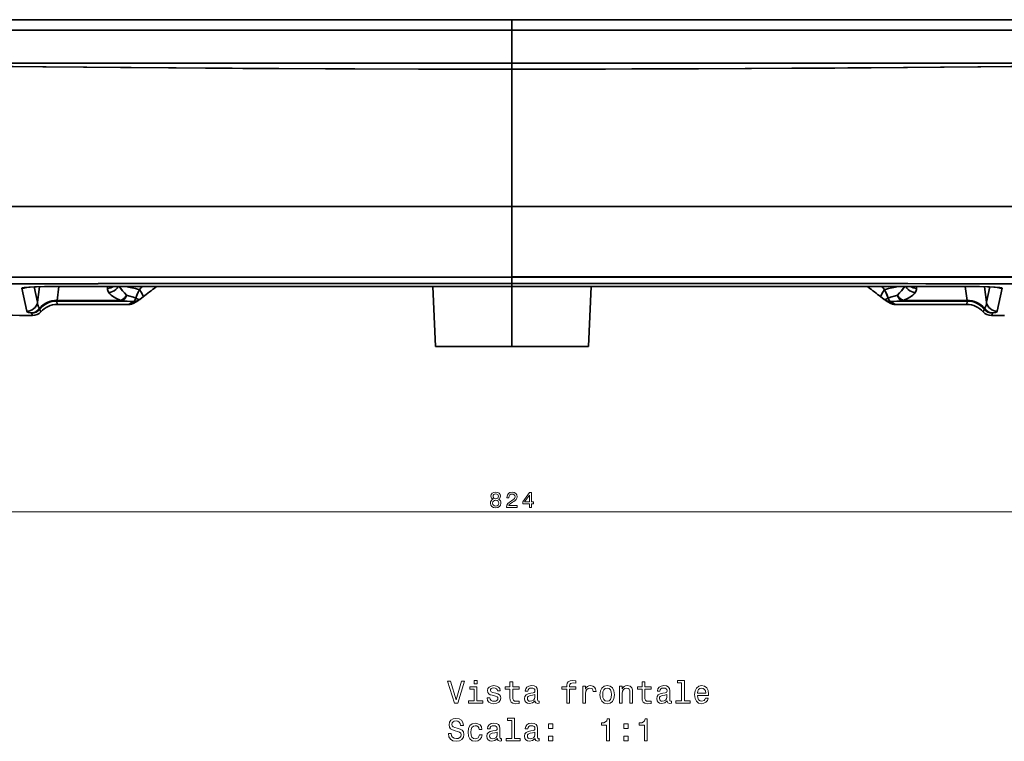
# Model space of a CAD drawing. Extents: x 88 to 2391, y -1 to 1539.
# Tile 4 of 7: x 368 to 821, y 973 to 1304. Entities that reach past the tile are written whole.
import ezdxf

# ---------------------------------------------------------------- set-up
doc = ezdxf.new("R2010")
doc.units = 0

msp = doc.modelspace()

# ---------------------------------------------------------------- linework, layer by layer
at = {"color": 7, "lineweight": 35}
for p, q in [((94.09, 1304.05), (594.5, 1304.05)), ((594.5, 1304.05), (94.09, 1304.05)), ((94.09, 1304.05), (594.5, 1304.05)), ((594.5, 1304.05), (343.54, 1304.05)), ((594.5, 1304.05), (345.55, 1304.05)), ((1094.92, 1304.05), (594.5, 1304.05)), ((1094.92, 1304.05), (594.5, 1304.05)), ((843.46, 1304.05), (594.5, 1304.05)), ((1094.92, 1304.05), (594.5, 1304.05)), ((594.5, 1304.05), (845.47, 1304.05)), ((94.09, 1299.23), (594.5, 1299.23)), ((594.5, 1299.23), (94.09, 1299.23)), ((594.5, 1299.23), (1094.92, 1299.23)), ((594.5, 1299.23), (1094.92, 1299.23)), ((92.76, 1284.05), (594.5, 1284.05)), ((594.5, 1284.05), (92.76, 1284.05)), ((1096.25, 1284.05), (594.5, 1284.05)), ((594.5, 1284.05), (1096.25, 1284.05)), ((594.5, 1281.38), (594.5, 1218.25)), ((594.5, 1281.38), (594.5, 1218.25)), ((594.5, 1218.25), (304.34, 1218.25)), ((594.5, 1218.25), (304.34, 1218.25)), ((594.5, 1218.25), (884.67, 1218.25)), ((594.5, 1185.93), (594.5, 1218.25)), ((594.5, 1218.25), (884.67, 1218.25)), ((594.5, 1185.93), (594.5, 1218.25)), ((548.46, 1181.55), (389.15, 1181.55)), ((548.46, 1181.55), (389.15, 1181.55)), ((389.15, 1181.55), (548.46, 1181.55)), ((594.5, 1181.55), (548.46, 1181.55)), ((594.5, 1181.55), (548.46, 1181.55)), ((548.46, 1181.55), (594.5, 1181.54)), ((558.15, 1181.55), (559.35, 1153.95)), ((594.5, 1181.55), (640.55, 1181.55)), ((594.5, 1181.55), (640.55, 1181.55)), ((640.55, 1181.55), (594.5, 1181.54)), ((594.5, 1181.54), (594.5, 1153.95)), ((594.5, 1181.54), (594.5, 1153.95)), ((630.86, 1181.55), (629.65, 1153.95)), ((640.55, 1181.55), (799.85, 1181.55)), ((799.85, 1181.55), (640.55, 1181.55)), ((640.55, 1181.55), (799.85, 1181.55)), ((412.24, 1174.83), (385.33, 1174.84)), ((412.24, 1174.83), (385.33, 1174.84)), ((412.24, 1175.16), (385.42, 1175.15)), ((412.24, 1175.16), (385.42, 1175.15)), ((418.33, 1173.25), (385.46, 1173.25)), ((385.46, 1173.25), (418.33, 1173.25)), ((385.46, 1173.24), (418.33, 1173.24)), ((803.55, 1173.25), (770.68, 1173.25)), ((803.55, 1173.25), (770.68, 1173.25)), ((770.68, 1173.24), (803.55, 1173.24)), ((776.77, 1175.16), (803.59, 1175.15)), ((776.77, 1175.16), (803.59, 1175.15)), ((776.77, 1174.83), (803.68, 1174.84)), ((776.77, 1174.83), (803.68, 1174.84)), ((594.5, 1153.95), (559.35, 1153.95)), ((559.43, 1153.95), (594.5, 1153.95)), ((594.5, 1153.95), (629.58, 1153.95)), ((594.5, 1153.95), (629.65, 1153.95))]:
    msp.add_line(p, q, dxfattribs=at)
at = {"color": 7, "lineweight": 35, "ltscale": 0.4375}
for p, q in [((577, 1304.05), (594.5, 1304.05)), ((594.5, 1304.05), (612, 1304.05))]:
    msp.add_line(p, q, dxfattribs=at)
at = {"color": 7, "lineweight": 35, "ltscale": 0.120639}
for p, q in [((594.5, 1299.23), (594.5, 1304.05)), ((594.5, 1304.05), (594.5, 1299.23))]:
    msp.add_line(p, q, dxfattribs=at)
at = {"color": 7, "lineweight": 35, "ltscale": 0.379361}
msp.add_line((594.5, 1284.05), (594.5, 1299.23), dxfattribs=at)
msp.add_line((594.5, 1284.05), (594.5, 1299.23), dxfattribs=at)
at = {"color": 7, "lineweight": 35, "ltscale": 0.066965}
msp.add_line((594.5, 1284.06), (594.5, 1281.38), dxfattribs=at)
msp.add_line((594.5, 1284.06), (594.5, 1281.38), dxfattribs=at)
at = {"color": 7, "lineweight": 35, "ltscale": 0.07446}
msp.add_line((594.5, 1182.96), (594.5, 1185.93), dxfattribs=at)
msp.add_line((594.5, 1182.96), (594.5, 1185.93), dxfattribs=at)
at = {"color": 7, "lineweight": 35, "ltscale": 0.178985}
for p, q in [((376.49, 1174.3), (375, 1181.3)), ((376.49, 1174.3), (375, 1181.3)), ((814.01, 1181.3), (812.52, 1174.3)), ((814.01, 1181.3), (812.52, 1174.3))]:
    msp.add_line(p, q, dxfattribs=at)
at = {"color": 7, "lineweight": 35, "ltscale": 0.179007}
for p, q in [((377.44, 1181.4), (376.49, 1174.3)), ((811.57, 1181.4), (812.52, 1174.3))]:
    msp.add_line(p, q, dxfattribs=at)
at = {"color": 7, "lineweight": 35, "ltscale": 0.178998}
for p, q in [((377.44, 1181.4), (376.49, 1174.3)), ((811.57, 1181.4), (812.52, 1174.3))]:
    msp.add_line(p, q, dxfattribs=at)
at = {"color": 7, "lineweight": 35, "ltscale": 0.160989}
for p, q in [((385.42, 1175.15), (386.23, 1181.54)), ((803.59, 1175.15), (802.78, 1181.54))]:
    msp.add_line(p, q, dxfattribs=at)
at = {"color": 7, "lineweight": 35, "ltscale": 0.160964}
for p, q in [((386.23, 1181.54), (385.42, 1175.15)), ((802.78, 1181.54), (803.59, 1175.15))]:
    msp.add_line(p, q, dxfattribs=at)
at = {"color": 7, "lineweight": 35, "ltscale": 0.000106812}
for p, q in [((389.15, 1181.55), (389.15, 1181.55)), ((548.46, 1181.55), (548.46, 1181.55)), ((548.46, 1181.55), (548.46, 1181.55)), ((640.55, 1181.55), (640.55, 1181.55)), ((799.85, 1181.55), (799.85, 1181.55)), ((799.85, 1181.55), (799.85, 1181.55))]:
    msp.add_line(p, q, dxfattribs=at)
at = {"color": 7, "lineweight": 35, "ltscale": 0.00010376}
for p, q in [((389.15, 1181.55), (389.15, 1181.55)), ((594.5, 1181.55), (594.5, 1181.54)), ((594.5, 1181.54), (594.5, 1181.55)), ((640.55, 1181.55), (640.55, 1181.55))]:
    msp.add_line(p, q, dxfattribs=at)
at = {"color": 7, "lineweight": 35, "ltscale": 0.022589}
for p, q in [((408.57, 1181.55), (408.57, 1180.64)), ((780.44, 1181.55), (780.44, 1180.64))]:
    msp.add_line(p, q, dxfattribs=at)
at = {"color": 7, "lineweight": 35, "ltscale": 0.022592}
for p, q in [((408.57, 1181.55), (408.57, 1180.64)), ((780.44, 1181.55), (780.44, 1180.64))]:
    msp.add_line(p, q, dxfattribs=at)
at = {"color": 7, "lineweight": 35, "ltscale": 0.010087}
msp.add_line((430.59, 1181.55), (430.83, 1181.22), dxfattribs=at)
msp.add_line((430.59, 1181.55), (430.83, 1181.22), dxfattribs=at)
at = {"color": 7, "lineweight": 35, "ltscale": 0.013408}
msp.add_line((431.26, 1181.55), (430.83, 1181.22), dxfattribs=at)
at = {"color": 7, "lineweight": 35, "ltscale": 0.03519}
msp.add_line((594.5, 1182.96), (594.5, 1181.55), dxfattribs=at)
msp.add_line((594.5, 1182.96), (594.5, 1181.55), dxfattribs=at)
at = {"color": 7, "lineweight": 35, "ltscale": 0.013425}
msp.add_line((757.75, 1181.55), (758.18, 1181.22), dxfattribs=at)
at = {"color": 7, "lineweight": 35, "ltscale": 0.010216}
msp.add_line((758.42, 1181.55), (758.18, 1181.22), dxfattribs=at)
msp.add_line((758.42, 1181.55), (758.18, 1181.22), dxfattribs=at)
at = {"color": 7, "lineweight": 35, "ltscale": 0.270127}
for p, q in [((369.32, 1180.74), (371.56, 1170.17)), ((819.69, 1180.74), (817.45, 1170.17))]:
    msp.add_line(p, q, dxfattribs=at)
at = {"color": 7, "lineweight": 35, "ltscale": 0.270124}
for p, q in [((369.32, 1180.74), (371.56, 1170.17)), ((817.45, 1170.17), (819.69, 1180.74))]:
    msp.add_line(p, q, dxfattribs=at)
at = {"color": 7, "lineweight": 35, "ltscale": 0.043202}
for p, q in [((425.03, 1176.76), (423.67, 1175.69)), ((763.98, 1176.76), (765.34, 1175.69))]:
    msp.add_line(p, q, dxfattribs=at)
at = {"color": 7, "lineweight": 35, "ltscale": 0.00027656}
msp.add_line((425.03, 1176.76), (425.02, 1176.75), dxfattribs=at)
msp.add_line((425.03, 1176.76), (425.02, 1176.75), dxfattribs=at)
at = {"color": 7, "lineweight": 35, "ltscale": 0.00027716}
msp.add_line((763.98, 1176.76), (763.99, 1176.75), dxfattribs=at)
msp.add_line((763.98, 1176.76), (763.99, 1176.75), dxfattribs=at)
at = {"color": 7, "lineweight": 35, "ltscale": 0.039816}
for p, q in [((385.33, 1174.84), (385.46, 1173.25)), ((385.33, 1174.84), (385.46, 1173.25)), ((803.68, 1174.84), (803.55, 1173.25)), ((803.55, 1173.25), (803.68, 1174.84))]:
    msp.add_line(p, q, dxfattribs=at)
at = {"color": 7, "lineweight": 35, "ltscale": 0.000137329}
for p, q in [((385.46, 1173.24), (385.46, 1173.25)), ((385.46, 1173.25), (385.46, 1173.24)), ((418.33, 1173.25), (418.33, 1173.24)), ((418.33, 1173.25), (418.33, 1173.24)), ((770.68, 1173.25), (770.68, 1173.24)), ((770.68, 1173.24), (770.68, 1173.25)), ((803.55, 1173.25), (803.55, 1173.24)), ((803.55, 1173.25), (803.55, 1173.24))]:
    msp.add_line(p, q, dxfattribs=at)
at = {"color": 7, "lineweight": 35, "ltscale": 0.061753}
for p, q in [((414.71, 1175.16), (412.24, 1175.16)), ((414.71, 1175.16), (412.24, 1175.16)), ((414.71, 1174.83), (412.24, 1174.83)), ((414.71, 1174.83), (412.24, 1174.83))]:
    msp.add_line(p, q, dxfattribs=at)
at = {"color": 7, "lineweight": 35, "ltscale": 0.008163}
for p, q in [((412.24, 1175.16), (412.24, 1174.83)), ((412.24, 1175.16), (412.24, 1174.83)), ((776.77, 1175.16), (776.77, 1174.83)), ((776.77, 1175.16), (776.77, 1174.83))]:
    msp.add_line(p, q, dxfattribs=at)
at = {"color": 7, "lineweight": 35, "ltscale": 0.008194}
for p, q in [((414.71, 1175.16), (414.71, 1174.83)), ((774.3, 1175.16), (774.3, 1174.83))]:
    msp.add_line(p, q, dxfattribs=at)
at = {"color": 7, "lineweight": 35, "ltscale": 0.008197}
for p, q in [((414.71, 1175.16), (414.71, 1174.83)), ((774.3, 1174.83), (774.3, 1175.16))]:
    msp.add_line(p, q, dxfattribs=at)
at = {"color": 7, "lineweight": 35, "ltscale": 0.000253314}
msp.add_line((765.47, 1175.61), (765.48, 1175.61), dxfattribs=at)
at = {"color": 7, "lineweight": 35, "ltscale": 0.000201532}
msp.add_line((765.48, 1175.61), (765.47, 1175.61), dxfattribs=at)
at = {"color": 7, "lineweight": 35, "ltscale": 0.061752}
msp.add_line((774.3, 1175.16), (776.77, 1175.16), dxfattribs=at)
msp.add_line((774.3, 1175.16), (776.77, 1175.16), dxfattribs=at)
at = {"color": 7, "lineweight": 35, "ltscale": 0.061754}
msp.add_line((774.3, 1174.83), (776.77, 1174.83), dxfattribs=at)
msp.add_line((774.3, 1174.83), (776.77, 1174.83), dxfattribs=at)
at = {"color": 7, "lineweight": 35, "ltscale": 0.003724}
msp.add_line((368.28, 1168.18), (368.13, 1168.18), dxfattribs=at)
at = {"color": 7, "lineweight": 35, "ltscale": 0.148828}
for p, q in [((374.23, 1168.18), (368.28, 1168.18)), ((374.23, 1168.18), (368.28, 1168.18)), ((374.23, 1168.18), (368.28, 1168.18)), ((820.73, 1168.18), (814.78, 1168.18)), ((820.73, 1168.18), (814.78, 1168.18)), ((814.78, 1168.18), (820.73, 1168.18))]:
    msp.add_line(p, q, dxfattribs=at)
at = {"color": 7, "lineweight": 35, "ltscale": 6.40869e-05}
for p, q in [((368.28, 1168.18), (368.28, 1168.18)), ((368.28, 1168.18), (368.28, 1168.18)), ((374.23, 1168.18), (374.23, 1168.18)), ((814.78, 1168.18), (814.78, 1168.18)), ((820.73, 1168.18), (820.73, 1168.18)), ((820.73, 1168.18), (820.73, 1168.18))]:
    msp.add_line(p, q, dxfattribs=at)
at = {"color": 7, "lineweight": 35, "ltscale": 6.71387e-05}
for p, q in [((374.23, 1168.18), (374.23, 1168.18)), ((814.78, 1168.18), (814.78, 1168.18))]:
    msp.add_line(p, q, dxfattribs=at)
at = {"color": 7, "lineweight": 35, "ltscale": 7.29276e-05}
msp.add_line((377.97, 1169.87), (377.97, 1169.87), dxfattribs=at)
at = {"color": 7, "lineweight": 35, "ltscale": 7.4068e-05}
msp.add_line((377.97, 1169.87), (377.97, 1169.87), dxfattribs=at)
at = {"color": 7, "lineweight": 35, "ltscale": 7.34961e-05}
msp.add_line((811.04, 1169.87), (811.03, 1169.87), dxfattribs=at)
msp.add_line((811.04, 1169.87), (811.03, 1169.87), dxfattribs=at)
at = {"color": 7, "lineweight": 35, "ltscale": 0.003726}
msp.add_line((820.73, 1168.18), (820.88, 1168.18), dxfattribs=at)
at = {"color": 7, "lineweight": 13}
msp.add_line((182.65, 1078), (1006.36, 1078), dxfattribs=at)
at = {"color": 7, "lineweight": 35}
for points in [[(337.71, 1282.87), (378.92, 1282.42), (419.46, 1282.04), (470.87, 1281.69), (522.31, 1281.46), (573.87, 1281.37), (594.5, 1281.38)], [(594.5, 1281.38), (551.59, 1281.4), (508.74, 1281.51), (465.91, 1281.72), (414.65, 1282.08), (363.38, 1282.58), (337.71, 1282.87)], [(851.3, 1282.87), (809.88, 1282.41), (776.28, 1282.1), (742.82, 1281.84), (704.6, 1281.61), (649.6, 1281.42), (594.5, 1281.38)], [(594.5, 1281.38), (637.42, 1281.4), (680.27, 1281.51), (723.1, 1281.72), (774.35, 1282.08), (825.62, 1282.58), (851.3, 1282.87)], [(389.15, 1181.55), (384.27, 1181.53), (379.67, 1181.45), (375.7, 1181.34), (372.54, 1181.19), (370.99, 1181.07), (369.93, 1180.95), (369.51, 1180.86), (369.39, 1180.82), (369.33, 1180.78), (369.32, 1180.77), (369.32, 1180.74)], [(369.32, 1180.74), (369.32, 1180.76), (369.32, 1180.77), (369.34, 1180.79), (369.41, 1180.83), (369.6, 1180.89), (370.26, 1181), (371.52, 1181.12), (373.14, 1181.22), (375.01, 1181.31), (379.91, 1181.46), (385.21, 1181.53), (389.15, 1181.55)], [(370.95, 1181.07), (370.7, 1181), (370.69, 1181), (370.73, 1181.01), (371.01, 1181.05), (372.69, 1181.18), (375.98, 1181.34), (381.48, 1181.48), (389.15, 1181.55)], [(413.49, 1181.55), (413.01, 1180.8), (412.41, 1180.14), (411.71, 1179.59), (410.94, 1179.16), (410.1, 1178.86), (409.24, 1178.7)], [(413.49, 1181.55), (413.01, 1180.8), (412.41, 1180.14), (411.71, 1179.59), (410.94, 1179.16), (410.11, 1178.86), (409.24, 1178.7)], [(417.4, 1177.5), (416.44, 1178.57), (415.57, 1179.52), (415.16, 1180), (414.58, 1180.73), (414.04, 1181.55)], [(417.4, 1177.5), (416.56, 1178.44), (415.42, 1179.69), (414.89, 1180.32), (414.43, 1180.93), (414.04, 1181.55)], [(859.14, 1182.7), (714.09, 1182.9), (594.5, 1182.96)], [(771.61, 1177.5), (772.57, 1178.57), (773.44, 1179.52), (773.85, 1180), (774.43, 1180.73), (774.97, 1181.55)], [(771.61, 1177.5), (772.45, 1178.44), (773.59, 1179.69), (774.12, 1180.32), (774.58, 1180.93), (774.97, 1181.55)], [(775.52, 1181.55), (776, 1180.8), (776.6, 1180.14), (777.3, 1179.59), (778.07, 1179.16), (778.9, 1178.86), (779.77, 1178.7)], [(775.52, 1181.55), (776, 1180.8), (776.6, 1180.14), (777.3, 1179.59), (778.07, 1179.16), (778.9, 1178.86), (779.77, 1178.7)], [(799.85, 1181.55), (804.74, 1181.53), (809.34, 1181.45), (813.31, 1181.34), (816.47, 1181.19), (818.02, 1181.07), (819.08, 1180.95), (819.5, 1180.86), (819.62, 1180.82), (819.67, 1180.78), (819.69, 1180.77), (819.69, 1180.74)], [(819.69, 1180.74), (819.69, 1180.76), (819.69, 1180.77), (819.67, 1180.79), (819.6, 1180.83), (819.41, 1180.89), (818.75, 1181), (817.49, 1181.12), (815.87, 1181.22), (814, 1181.31), (809.1, 1181.46), (803.8, 1181.53), (799.85, 1181.55)], [(818.06, 1181.07), (818.31, 1181), (818.32, 1181), (818.28, 1181.01), (818, 1181.05), (816.32, 1181.18), (813.03, 1181.34), (807.53, 1181.48), (799.85, 1181.55)], [(409.24, 1178.7), (409.71, 1178.13), (410.29, 1177.59), (410.96, 1177.08), (411.69, 1176.6), (412.5, 1176.16), (413.34, 1175.74), (414.71, 1175.16)], [(414.71, 1175.16), (413.89, 1175.5), (413.05, 1175.88), (412.22, 1176.3), (411.24, 1176.89), (410.34, 1177.54), (409.95, 1177.9), (409.59, 1178.26), (409.24, 1178.7)], [(417.4, 1177.5), (417.09, 1176.79), (416.71, 1176.14), (416.24, 1175.6), (415.86, 1175.27), (415.44, 1175.03), (415, 1174.88), (414.71, 1174.83)], [(414.71, 1174.83), (415.14, 1174.92), (415.57, 1175.09), (415.96, 1175.35), (416.45, 1175.82), (416.86, 1176.38), (417.21, 1177.03), (417.4, 1177.5)], [(417.4, 1177.5), (417.11, 1177.07), (416.8, 1176.66), (416.34, 1176.17), (415.83, 1175.75), (415.3, 1175.41), (414.71, 1175.16)], [(421.6, 1176.23), (420.51, 1176.6), (418.24, 1177.27), (417.4, 1177.5)], [(421.6, 1176.23), (420.5, 1176.6), (418.24, 1177.27), (417.4, 1177.5)], [(423.28, 1180.11), (422.45, 1178.31), (421.6, 1176.23)], [(421.6, 1176.23), (422.11, 1177.54), (422.7, 1178.88), (423.28, 1180.11)], [(765.72, 1180.11), (766.47, 1178.51), (767.41, 1176.23)], [(767.41, 1176.23), (766.9, 1177.54), (766.31, 1178.88), (765.72, 1180.11)], [(767.41, 1176.23), (768.5, 1176.6), (770.76, 1177.27), (771.61, 1177.5)], [(767.41, 1176.23), (768.51, 1176.6), (770.77, 1177.27), (771.61, 1177.5)], [(771.61, 1177.5), (771.92, 1176.79), (772.3, 1176.14), (772.77, 1175.6), (773.15, 1175.27), (773.57, 1175.03), (774.01, 1174.88), (774.3, 1174.83)], [(774.3, 1175.16), (773.91, 1175.32), (773.48, 1175.55), (773.04, 1175.86), (772.61, 1176.23), (772.08, 1176.83), (771.61, 1177.5)], [(771.61, 1177.5), (771.99, 1176.66), (772.22, 1176.26), (772.49, 1175.9), (772.76, 1175.6), (773.06, 1175.34), (773.45, 1175.09), (773.87, 1174.91), (774.3, 1174.83)], [(779.77, 1178.7), (779.29, 1178.13), (778.72, 1177.59), (778.05, 1177.08), (777.32, 1176.6), (776.51, 1176.16), (775.66, 1175.74), (774.3, 1175.16)], [(774.3, 1175.16), (775.12, 1175.5), (775.96, 1175.88), (776.79, 1176.3), (777.77, 1176.89), (778.66, 1177.54), (779.06, 1177.9), (779.42, 1178.26), (779.77, 1178.7)], [(377.39, 1171.49), (376.97, 1172.12), (376.69, 1172.75), (376.53, 1173.39), (376.48, 1174.02), (376.49, 1174.3)], [(385.42, 1175.15), (385.33, 1174.89), (385.32, 1174.85), (385.33, 1174.84)], [(421.6, 1176.23), (421.43, 1175.73), (421.23, 1175.29), (421.03, 1174.96), (420.81, 1174.74), (420.59, 1174.64)], [(423.67, 1175.69), (423.52, 1175.6), (423.34, 1175.56), (423.1, 1175.55), (422.83, 1175.6), (422.54, 1175.7), (422.23, 1175.84), (421.6, 1176.23)], [(767.41, 1176.23), (766.77, 1175.84), (766.46, 1175.7), (766.17, 1175.6), (765.91, 1175.55), (765.67, 1175.56), (765.49, 1175.61), (765.34, 1175.69)], [(768.41, 1174.64), (768.21, 1174.74), (768.06, 1174.87), (767.88, 1175.11), (767.64, 1175.58), (767.41, 1176.23)], [(803.59, 1175.15), (803.68, 1174.89), (803.68, 1174.85), (803.68, 1174.84)], [(811.62, 1171.49), (812.04, 1172.12), (812.32, 1172.75), (812.48, 1173.39), (812.53, 1174.02), (812.52, 1174.3)], [(368.28, 1168.18), (364.91, 1168.28), (361.92, 1168.3)], [(371.56, 1170.17), (371.63, 1170.04), (371.79, 1169.9), (372.03, 1169.76), (372.37, 1169.62), (373.38, 1169.35)], [(377.39, 1171.49), (376.89, 1170.88), (376.3, 1170.35), (375.63, 1169.92), (374.92, 1169.61), (374.16, 1169.42), (373.38, 1169.35)], [(373.38, 1169.35), (373.6, 1169.28), (373.64, 1169.26), (373.65, 1169.25)], [(373.38, 1169.35), (373.61, 1169.28), (373.64, 1169.26), (373.65, 1169.25)], [(811.62, 1171.49), (812.12, 1170.88), (812.71, 1170.35), (813.37, 1169.92), (814.09, 1169.61), (814.85, 1169.42), (815.63, 1169.35)], [(815.63, 1169.35), (815.4, 1169.28), (815.37, 1169.26), (815.36, 1169.25)], [(815.63, 1169.35), (815.4, 1169.28), (815.37, 1169.26), (815.36, 1169.25)], [(817.45, 1170.17), (817.38, 1170.04), (817.22, 1169.9), (816.98, 1169.76), (816.64, 1169.62), (815.63, 1169.35)]]:
    msp.add_lwpolyline(points, dxfattribs=at)
at = {"color": 7, "lineweight": 13}
for points in [[(585.78, 1083.77), (585.27, 1083.49), (584.91, 1083.09), (584.69, 1082.6), (584.62, 1082), (584.78, 1081.11), (585.25, 1080.41), (586, 1079.97), (587.03, 1079.8), (588.05, 1079.97), (588.81, 1080.41), (589.27, 1081.11), (589.44, 1082), (589.36, 1082.6), (589.15, 1083.09), (588.79, 1083.49), (588.28, 1083.77), (588.69, 1084.01), (588.97, 1084.34), (589.14, 1084.75), (589.2, 1085.24), (589.04, 1085.96), (588.62, 1086.53), (587.93, 1086.91), (587.03, 1087.05), (586.12, 1086.91), (585.44, 1086.53), (585, 1085.96), (584.85, 1085.24), (584.9, 1084.75), (585.08, 1084.34)], [(585.81, 1085.16), (585.89, 1085.61), (586.13, 1085.95), (586.52, 1086.16), (587.03, 1086.24), (587.54, 1086.16), (587.92, 1085.95), (588.16, 1085.61), (588.25, 1085.16), (588.16, 1084.71), (587.92, 1084.35), (587.54, 1084.12), (587.03, 1084.05), (586.52, 1084.13), (586.13, 1084.35), (585.89, 1084.71)], [(592.04, 1080), (596.85, 1080), (596.85, 1080.86), (593.05, 1080.86), (593.26, 1081.34), (593.63, 1081.73), (594.75, 1082.45), (595.34, 1082.75), (596.01, 1083.18), (596.48, 1083.69), (596.75, 1084.28), (596.85, 1084.96), (596.68, 1085.81), (596.21, 1086.47), (595.48, 1086.9), (594.54, 1087.05), (593.58, 1086.88), (592.84, 1086.4), (592.37, 1085.65), (592.2, 1084.65), (592.2, 1084.51), (593.12, 1084.51), (593.12, 1084.59), (593.21, 1085.27), (593.49, 1085.78), (593.92, 1086.1), (594.49, 1086.21), (595.08, 1086.11), (595.51, 1085.86), (595.8, 1085.46), (595.9, 1084.97), (595.83, 1084.51), (595.63, 1084.11), (595.31, 1083.77), (594.87, 1083.47), (594.27, 1083.14), (593.28, 1082.52), (592.59, 1081.85), (592.17, 1081.05), (592.04, 1080.03)], [(602.53, 1080), (603.44, 1080), (603.44, 1081.73), (604.44, 1081.73), (604.44, 1082.54), (603.44, 1082.54), (603.44, 1086.85), (602.52, 1086.85), (599.45, 1082.62), (599.45, 1081.73), (602.53, 1081.73)], [(585.59, 1082.02), (585.68, 1082.56), (585.97, 1082.96), (586.43, 1083.23), (587.03, 1083.32), (587.63, 1083.23), (588.08, 1082.96), (588.37, 1082.56), (588.47, 1082.02), (588.37, 1081.45), (588.08, 1081.02), (587.63, 1080.73), (587.03, 1080.64), (586.43, 1080.73), (585.97, 1081.02), (585.68, 1081.45)], [(600.3, 1082.54), (602.53, 1085.68), (602.53, 1082.54)], [(571.35, 1000.19), (568.84, 991.68), (566.26, 1000.19), (564.89, 1000.19), (568.12, 990.18), (569.56, 990.18), (572.72, 1000.19)], [(578.45, 1000.52), (577.11, 1000.52), (577.11, 999.08), (578.45, 999.08)], [(619.66, 996.58), (619.66, 990.18), (620.93, 990.18), (620.93, 996.58), (623.81, 996.58), (623.81, 997.66), (620.93, 997.66), (620.93, 998.13), (621.03, 998.71), (621.36, 999.1), (621.93, 999.33), (622.73, 999.41), (623.81, 999.36), (623.81, 1000.45), (622.44, 1000.52), (621.2, 1000.39), (620.34, 1000.01), (619.82, 999.33), (619.66, 998.36), (619.66, 997.66), (617.34, 997.66), (617.34, 996.58)], [(672.47, 999.46), (672.47, 991.24), (669.86, 991.24), (669.86, 990.18), (676.33, 990.18), (676.33, 991.24), (673.74, 991.24), (673.74, 1000.52), (670.48, 1000.52), (670.48, 999.46)], [(578.41, 991.24), (578.41, 997.66), (575.15, 997.66), (575.15, 996.58), (577.14, 996.58), (577.14, 991.24), (574.55, 991.24), (574.55, 990.18), (581.03, 990.18), (581.03, 991.24)], [(587, 994.69), (585.77, 994.98), (584.86, 995.31), (584.56, 995.99), (584.65, 996.46), (584.95, 996.81), (585.44, 997.02), (586.15, 997.11), (586.82, 997.02), (587.36, 996.76), (587.7, 996.37), (587.85, 995.86), (589.09, 995.86), (589.09, 995.88), (588.87, 996.82), (588.28, 997.56), (587.36, 998.02), (586.15, 998.19), (584.92, 998.02), (584.03, 997.54), (583.47, 996.84), (583.29, 995.94), (583.42, 995.08), (583.83, 994.47), (584.49, 994.04), (585.46, 993.74), (586.87, 993.39), (587.73, 993.03), (587.96, 992.74), (588.05, 992.31), (587.92, 991.78), (587.57, 991.37), (587.01, 991.12), (586.26, 991.03), (585.47, 991.12), (584.89, 991.42), (584.5, 991.91), (584.35, 992.58), (583.12, 992.58), (583.32, 991.43), (583.91, 990.6), (584.85, 990.09), (586.15, 989.9), (587.5, 990.09), (588.5, 990.6), (589.1, 991.4), (589.32, 992.46), (589.16, 993.36), (588.71, 993.98), (587.98, 994.39)], [(593.58, 996.58), (593.58, 992.7), (593.67, 991.45), (594.07, 990.58), (594.88, 990.08), (596.25, 989.9), (597.75, 989.98), (597.75, 991.07), (596.65, 990.99), (595.66, 991.1), (595.12, 991.46), (594.89, 992.07), (594.85, 992.92), (594.85, 996.58), (597.75, 996.58), (597.75, 997.66), (594.85, 997.66), (594.85, 999.92), (593.58, 999.92), (593.58, 997.66), (591.39, 997.66), (591.39, 996.58)], [(605.15, 991.19), (605.15, 991.14), (605.22, 990.65), (605.44, 990.31), (606.35, 990.03), (607.05, 990.15), (607.05, 991.13), (606.75, 991.09), (606.35, 991.27), (606.28, 991.85), (606.28, 995.86), (606.1, 996.88), (605.6, 997.6), (604.72, 998.03), (603.48, 998.19), (602.27, 998.02), (601.38, 997.53), (600.82, 996.76), (600.63, 995.75), (600.63, 995.67), (601.77, 995.67), (601.87, 996.27), (602.18, 996.71), (602.7, 996.97), (603.44, 997.07), (604.14, 996.99), (604.65, 996.78), (604.95, 996.4), (605.05, 995.88), (604.99, 995.28), (604.76, 994.98), (604.19, 994.83), (603.11, 994.72), (601.87, 994.46), (600.99, 994), (600.47, 993.28), (600.31, 992.21), (600.46, 991.26), (600.9, 990.55), (601.62, 990.11), (602.62, 989.95), (603.96, 990.25)], [(627.05, 990.18), (628.32, 990.18), (628.32, 994.6), (628.45, 995.67), (628.84, 996.43), (629.48, 996.89), (630.33, 997.05), (630.96, 996.95), (631.44, 996.66), (631.72, 996.17), (631.82, 995.51), (633.11, 995.51), (632.93, 996.68), (632.46, 997.51), (631.67, 998.02), (630.58, 998.19), (629.85, 998.07), (629.22, 997.79), (628.65, 997.3), (628.21, 996.63), (628.21, 997.92), (627.05, 997.92)], [(634.88, 994.04), (635.11, 992.28), (635.77, 990.99), (636.82, 990.18), (638.24, 989.9), (639.63, 990.18), (640.69, 990.97), (641.35, 992.27), (641.59, 994.04), (641.35, 995.8), (640.69, 997.11), (639.63, 997.9), (638.24, 998.19), (636.82, 997.9), (635.77, 997.09), (635.11, 995.8)], [(636.18, 994.05), (636.31, 995.35), (636.71, 996.29), (637.36, 996.86), (638.24, 997.07), (639.1, 996.86), (639.75, 996.3), (640.15, 995.35), (640.3, 994.05), (640.15, 992.74), (639.75, 991.79), (639.1, 991.22), (638.24, 991.03), (637.36, 991.22), (636.71, 991.79), (636.31, 992.74)], [(643.93, 990.18), (645.2, 990.18), (645.2, 994.65), (645.33, 995.67), (645.74, 996.42), (646.39, 996.88), (647.26, 997.05), (647.95, 996.91), (648.38, 996.52), (648.6, 995.87), (648.67, 995.01), (648.67, 990.18), (649.94, 990.18), (649.94, 995.26), (649.88, 996.29), (649.62, 997.14), (648.77, 997.92), (647.44, 998.19), (646.71, 998.09), (646.09, 997.82), (645.56, 997.35), (645.14, 996.73), (645.14, 997.92), (643.93, 997.92)], [(654.3, 996.58), (654.3, 992.7), (654.39, 991.45), (654.79, 990.58), (655.6, 990.08), (656.97, 989.9), (658.47, 989.98), (658.47, 991.07), (657.37, 990.99), (656.38, 991.1), (655.84, 991.46), (655.61, 992.07), (655.57, 992.92), (655.57, 996.58), (658.47, 996.58), (658.47, 997.66), (655.57, 997.66), (655.57, 999.92), (654.3, 999.92), (654.3, 997.66), (652.11, 997.66), (652.11, 996.58)], [(665.87, 991.19), (665.87, 991.14), (665.95, 990.65), (666.16, 990.31), (667.07, 990.03), (667.78, 990.15), (667.78, 991.13), (667.47, 991.09), (667.07, 991.27), (667, 991.85), (667, 995.86), (666.82, 996.88), (666.32, 997.6), (665.44, 998.03), (664.2, 998.19), (662.99, 998.02), (662.1, 997.53), (661.54, 996.76), (661.35, 995.75), (661.35, 995.67), (662.49, 995.67), (662.59, 996.27), (662.9, 996.71), (663.42, 996.97), (664.16, 997.07), (664.86, 996.99), (665.37, 996.78), (665.67, 996.4), (665.77, 995.88), (665.71, 995.28), (665.48, 994.98), (664.91, 994.83), (663.83, 994.72), (662.59, 994.46), (661.71, 994), (661.19, 993.28), (661.03, 992.21), (661.18, 991.26), (661.62, 990.55), (662.34, 990.11), (663.34, 989.95), (664.68, 990.25)], [(679.73, 993.68), (684.81, 993.68), (684.82, 994.27), (684.59, 995.93), (683.96, 997.17), (682.95, 997.92), (681.61, 998.19), (680.3, 997.9), (679.29, 997.09), (678.64, 995.78), (678.41, 994.05), (678.63, 992.28), (679.27, 990.99), (680.27, 990.18), (681.56, 989.9), (682.69, 990.09), (683.61, 990.58), (684.29, 991.36), (684.68, 992.4), (683.42, 992.4), (683.16, 991.82), (682.79, 991.39), (681.72, 991.04), (680.9, 991.2), (680.28, 991.71), (679.88, 992.53), (679.73, 993.64)], [(679.73, 994.75), (679.89, 995.74), (680.28, 996.48), (680.87, 996.92), (681.65, 997.08), (682.41, 996.92), (683.01, 996.48), (683.37, 995.74), (683.5, 994.75)], [(605.01, 992.89), (604.84, 992.14), (604.37, 991.56), (603.68, 991.19), (602.83, 991.06), (602.29, 991.13), (601.9, 991.36), (601.65, 991.76), (601.58, 992.33), (601.64, 992.83), (601.87, 993.19), (602.79, 993.59), (603.96, 993.77), (605.01, 994.11)], [(665.73, 992.89), (665.56, 992.14), (665.1, 991.56), (664.4, 991.19), (663.55, 991.06), (663.01, 991.13), (662.62, 991.36), (662.37, 991.76), (662.3, 992.33), (662.36, 992.83), (662.59, 993.19), (663.51, 993.59), (664.68, 993.77), (665.73, 994.11)], [(566.56, 976.2), (565.25, 976.2), (565.54, 974.67), (566.26, 973.55), (567.37, 972.87), (568.87, 972.63), (570.35, 972.86), (571.46, 973.49), (572.17, 974.49), (572.43, 975.8), (572.21, 976.98), (571.61, 977.74), (570.63, 978.25), (569.32, 978.62), (568.19, 978.9), (567.46, 979.21), (567.04, 979.67), (566.91, 980.39), (567.04, 981.04), (567.41, 981.53), (567.99, 981.86), (568.78, 981.98), (569.59, 981.84), (570.22, 981.45), (570.64, 980.8), (570.84, 979.92), (572.16, 979.92), (572.16, 979.95), (571.93, 981.3), (571.25, 982.31), (570.18, 982.95), (568.74, 983.16), (567.44, 982.95), (566.44, 982.34), (565.79, 981.4), (565.56, 980.19), (565.74, 979.11), (566.29, 978.38), (567.16, 977.89), (568.34, 977.51), (569.5, 977.18), (570.38, 976.86), (570.92, 976.4), (571.1, 975.65), (570.93, 974.89), (570.48, 974.31), (569.81, 973.95), (568.93, 973.84), (567.95, 974), (567.2, 974.46), (566.72, 975.21)], [(594.4, 982.18), (594.4, 973.97), (591.8, 973.97), (591.8, 972.9), (598.27, 972.9), (598.27, 973.97), (595.67, 973.97), (595.67, 983.25), (592.41, 983.25), (592.41, 982.18)], [(637.98, 972.9), (639.29, 972.9), (639.29, 982.97), (638.31, 982.97), (638.05, 982.09), (637.53, 981.5), (636.74, 981.16), (635.64, 981.04), (635.64, 980.02), (637.98, 980.02)], [(655.33, 972.9), (656.64, 972.9), (656.64, 982.97), (655.66, 982.97), (655.4, 982.09), (654.88, 981.5), (654.09, 981.16), (652.99, 981.04), (652.99, 980.02), (655.33, 980.02)], [(579.46, 978.07), (580.71, 978.07), (580.46, 979.23), (579.84, 980.14), (578.87, 980.7), (577.62, 980.91), (576.23, 980.63), (575.18, 979.82), (574.52, 978.51), (574.29, 976.75), (574.5, 975.01), (575.15, 973.71), (576.18, 972.9), (577.57, 972.63), (578.81, 972.84), (579.78, 973.45), (580.44, 974.4), (580.73, 975.67), (579.52, 975.67), (579.3, 974.86), (578.9, 974.26), (578.32, 973.88), (577.62, 973.77), (576.74, 973.95), (576.1, 974.53), (575.71, 975.47), (575.58, 976.79), (575.71, 978.09), (576.12, 979.03), (576.77, 979.6), (577.62, 979.8), (578.37, 979.67), (578.93, 979.34), (579.3, 978.8)], [(587.8, 973.91), (587.8, 973.87), (587.88, 973.38), (588.09, 973.03), (589, 972.76), (589.71, 972.87), (589.71, 973.85), (589.4, 973.81), (589, 974), (588.93, 974.57), (588.93, 978.58), (588.76, 979.6), (588.25, 980.32), (587.37, 980.75), (586.13, 980.91), (584.92, 980.74), (584.03, 980.25), (583.47, 979.49), (583.28, 978.48), (583.28, 978.39), (584.42, 978.39), (584.52, 979), (584.84, 979.43), (585.35, 979.69), (586.09, 979.79), (586.8, 979.72), (587.3, 979.5), (587.6, 979.13), (587.7, 978.61), (587.65, 978), (587.41, 977.7), (586.84, 977.56), (585.76, 977.44), (584.52, 977.18), (583.64, 976.72), (583.12, 976), (582.96, 974.93), (583.11, 973.98), (583.55, 973.28), (584.27, 972.83), (585.27, 972.67), (586.61, 972.97)], [(605.15, 973.91), (605.15, 973.87), (605.22, 973.38), (605.44, 973.03), (606.35, 972.76), (607.05, 972.87), (607.05, 973.85), (606.75, 973.81), (606.35, 974), (606.28, 974.57), (606.28, 978.58), (606.1, 979.6), (605.6, 980.32), (604.72, 980.75), (603.48, 980.91), (602.27, 980.74), (601.38, 980.25), (600.82, 979.49), (600.63, 978.48), (600.63, 978.39), (601.77, 978.39), (601.87, 979), (602.18, 979.43), (602.7, 979.69), (603.44, 979.79), (604.14, 979.72), (604.65, 979.5), (604.95, 979.13), (605.05, 978.61), (604.99, 978), (604.76, 977.7), (604.19, 977.56), (603.11, 977.44), (601.87, 977.18), (600.99, 976.72), (600.47, 976), (600.31, 974.93), (600.46, 973.98), (600.9, 973.28), (601.62, 972.83), (602.62, 972.67), (603.96, 972.97)], [(611.22, 978.49), (613.21, 978.49), (613.21, 980.64), (611.22, 980.64)], [(645.92, 978.49), (647.9, 978.49), (647.9, 980.64), (645.92, 980.64)], [(587.66, 975.61), (587.49, 974.86), (587.03, 974.29), (586.33, 973.91), (585.48, 973.78), (584.94, 973.85), (584.55, 974.08), (584.3, 974.49), (584.23, 975.05), (584.29, 975.55), (584.52, 975.91), (585.44, 976.32), (586.61, 976.49), (587.66, 976.84)], [(605.01, 975.61), (604.84, 974.86), (604.37, 974.29), (603.68, 973.91), (602.83, 973.78), (602.29, 973.85), (601.9, 974.08), (601.65, 974.49), (601.58, 975.05), (601.64, 975.55), (601.87, 975.91), (602.79, 976.32), (603.96, 976.49), (605.01, 976.84)], [(611.22, 972.9), (613.21, 972.9), (613.21, 975.05), (611.22, 975.05)], [(645.92, 972.9), (647.9, 972.9), (647.9, 975.05), (645.92, 975.05)]]:
    msp.add_lwpolyline(points, close=True, dxfattribs=at)
at = {"color": 7, "lineweight": 35}
for centre, radius, start, end in [((557.24, 1654953.62), 1653767.78, 269.99211546, 270.0012884), ((557.2, 1655894.5), 1654708.67, 269.99212229, 270.0012884), ((631.75, 1655585.5), 1654399.62, 269.99870659, 270.00787953), ((631.8, 1655894.5), 1654708.67, 269.99870659, 270.00787953), ((597.96, -136738.39), 137921.34, 90.0014368, 90.1113756), ((597.79, -136564.92), 137747.88, 90.0013685, 90.1114439), ((369.31, 1185.75), 5, 270.0202, 290.0088), ((408.56, 1185.88), 5.24, 270.0817, 304.1266), ((408.56, 1185.88), 5.24, 270.0817, 304.1266), ((727.49, 882.51), 425.57, 135.3576, 135.6284), ((726.31, 883.66), 423.92, 135.3553, 135.6276), ((665.28, 870.61), 389.16, 127.0459, 128.1239), ((591.05, -136738.39), 137921.34, 89.8886294, 89.9985613), ((523.72, 870.61), 389.16, 51.8761, 52.9541), ((461.52, 882.51), 425.57, 44.3716, 44.6424), ((462.7, 883.66), 423.92, 44.3724, 44.6447), ((780.45, 1185.88), 5.24, 235.8734, 269.9183), ((780.45, 1185.88), 5.24, 235.8734, 269.9183), ((819.69, 1185.75), 5, 249.9912, 269.9798), ((371.56, 1175.17), 5, 270.0052, 349.9407), ((385.33, 1164.82), 10.01, 90.0096, 141.0614), ((385.46, 1163.27), 9.98, 90.0133, 138.5869), ((385.46, 1163.27), 9.98, 90.0109, 138.5893), ((385.46, 1163.26), 9.99, 90.0156, 138.5502), ((424.08, 1374.17), 199.56, 267.3089, 268.9996), ((424.08, 1374.29), 199.68, 267.3094, 268.9991), ((674.34, 759.83), 486.27, 121.4549, 121.7685), ((674.38, 759.77), 486.34, 121.455, 121.7685), ((418.35, 1178.24), 4.99, 269.7922, 301.8383), ((418.33, 1178.27), 5.02, 270.0086, 301.8468), ((418.35, 1178.24), 4.99, 269.7931, 301.8423), ((420.62, 1179.59), 4.94, 269.6354, 301.545), ((420.63, 1179.58), 4.94, 269.6334, 301.5479), ((678.16, 758.54), 488.62, 121.4518, 121.7593), ((420.59, 1179.63), 5, 301.5558, 307.9407), ((768.41, 1179.63), 5, 232.0577, 238.4415), ((768.38, 1179.59), 4.94, 238.455, 270.3646), ((510.84, 758.54), 488.62, 58.2407, 58.5482), ((768.38, 1179.59), 4.94, 238.4546, 270.3652), ((770.66, 1178.24), 4.99, 238.1617, 270.2078), ((770.68, 1178.27), 5.02, 238.1533, 269.9914), ((770.66, 1178.24), 4.99, 238.1577, 270.2069), ((764.93, 1374.17), 199.56, 271.0004, 272.691), ((764.93, 1374.29), 199.68, 271.0009, 272.6906), ((514.67, 759.83), 486.27, 58.2315, 58.5451), ((514.63, 759.77), 486.34, 58.2315, 58.545), ((803.55, 1163.27), 9.98, 41.4131, 89.9867), ((803.55, 1163.27), 9.98, 41.4107, 89.9891), ((803.55, 1163.26), 9.99, 41.4498, 89.9844), ((803.68, 1164.82), 10.01, 38.9386, 89.9904), ((817.45, 1175.17), 5, 190.0593, 269.9948), ((373.64, 1174.26), 5.01, 270.0564, 321.1415), ((373.64, 1174.26), 5.01, 270.0561, 321.1418), ((408.99, 1187.81), 39.92, 207.7002, 209.4477), ((408.99, 1187.81), 39.92, 207.7002, 209.4477), ((374.23, 1173.18), 5, 270.0359, 318.5057), ((374.23, 1173.18), 5, 270.0013, 318.5287), ((374.23, 1173.18), 5, 270.0354, 318.5059), ((373.77, 1169.86), 3.97, 18.4845, 24.3451), ((373.65, 1169.81), 4.1, 18.5664, 24.2437), ((439.53, 1191.94), 65.4, 198.5686, 199.7246), ((439.48, 1191.92), 65.34, 198.5675, 199.7245), ((814.78, 1173.18), 5, 221.4713, 269.9987), ((749.48, 1191.94), 65.4, 340.2754, 341.4314), ((749.53, 1191.92), 65.34, 340.2755, 341.4325), ((814.78, 1173.18), 5, 221.4943, 269.9641), ((814.78, 1173.18), 5, 221.4941, 269.9646), ((815.24, 1169.86), 3.97, 155.6549, 161.5155), ((815.36, 1169.81), 4.1, 155.7563, 161.4336), ((815.37, 1174.26), 5.01, 218.8585, 269.9436), ((815.37, 1174.26), 5.01, 218.8582, 269.9439), ((780.02, 1187.81), 39.92, 330.5523, 332.2998), ((780.02, 1187.81), 39.92, 330.5523, 332.2998)]:
    msp.add_arc(centre, radius, start, end, dxfattribs=at)
for centre, major_axis, ratio, start_param, end_param in [((369.32, 1185.74), (-4.89, -1.04), 0.999138, 1.361533, 1.710699), ((427.32, 1178.37), (14.54, -3.74), 0.047367, 1.864303, 2.380386), ((427.29, 1178.38), (14.51, -3.73), 0.047385, 1.862943, 2.379528), ((761.69, 1178.37), (14.54, 3.74), 0.047367, 0.761206, 1.27729), ((761.71, 1178.38), (14.51, 3.73), 0.047385, 0.762063, 1.27865), ((819.69, 1185.74), (-4.89, 1.04), 0.999138, 1.430898, 1.78006), ((430.76, 1181.68), (22.19, 1.2), 0.362571, 3.121807, 3.369182), ((430.81, 1181.67), (22.24, 1.19), 0.362092, 3.121939, 3.369035), ((414.71, 1179.81), (-1.85, -4.64), 0.690231, 0.523759, 1.337468), ((421.94, 1180.69), (3.09, -3.93), 0.144511, 6.269784, 7.594166), ((421.94, 1180.69), (3.09, -3.93), 0.14451, 6.269784, 7.594162), ((767.07, 1180.69), (-3.09, -3.93), 0.144511, 4.972205, 6.296586), ((767.07, 1180.69), (-3.09, -3.93), 0.14451, 4.972208, 6.296586), ((774.3, 1179.81), (1.85, -4.64), 0.690231, 4.945718, 5.759426), ((758.25, 1181.68), (22.19, -1.2), 0.362571, 6.055596, 6.302971), ((758.2, 1181.67), (22.24, -1.19), 0.362092, 6.055743, 6.302839), ((371.56, 1175.17), (4.89, 1.04), 0.999138, 4.503126, 5.898895), ((386.74, 1175.49), (10.17, 2.35), 0.60813, 2.959741, 3.427795), ((385.41, 1165.82), (9.91, -1.2), 0.93368, 1.682371, 2.617443), ((385.42, 1165.8), (9.91, -1.33), 0.934338, 1.695506, 2.629044), ((385.33, 1164.85), (-9.97, -0.83), 0.998138, 4.629463, 5.521817), ((387.97, 1179.81), (-2.64, -4.98), 0.03815, 5.941492, 6.242485), ((420.6, 1179.62), (-0.09, -4.99), 0.28913, 0.063661, 0.828836), ((420.59, 1179.63), (3.07, -3.94), 0.346343, 5.432734, 6.283161), ((768.41, 1179.63), (-3.07, -3.94), 0.346343, 0.000024, 0.850452), ((768.41, 1179.62), (0.09, -4.99), 0.28913, 5.454333, 6.219525), ((803.6, 1165.82), (9.91, 1.2), 0.93368, 0.52415, 1.459222), ((803.59, 1165.8), (9.91, 1.33), 0.934338, 0.512549, 1.446086), ((801.04, 1179.81), (2.64, -4.98), 0.03815, 0.0407, 0.341693), ((803.68, 1164.85), (-9.97, 0.83), 0.998138, 3.902958, 4.795315), ((802.27, 1175.49), (10.17, -2.35), 0.60813, 5.996983, 6.465037), ((817.45, 1175.17), (4.89, -1.04), 0.999138, 3.525882, 4.921653), ((386.71, 1170.49), (15.16, 0.27), 0.126003, 3.16601, 3.634598), ((373.38, 1174.34), (-1.05, -4.89), 0.981894, 0.215959, 1.172199), ((815.63, 1174.34), (1.05, -4.89), 0.981894, 5.110986, 6.067226), ((802.29, 1170.49), (15.16, -0.27), 0.126003, 5.79018, 6.258768)]:
    msp.add_ellipse(centre, major_axis=major_axis, ratio=ratio, start_param=start_param, end_param=end_param, dxfattribs=at)

doc.saveas('drawing.dxf')
